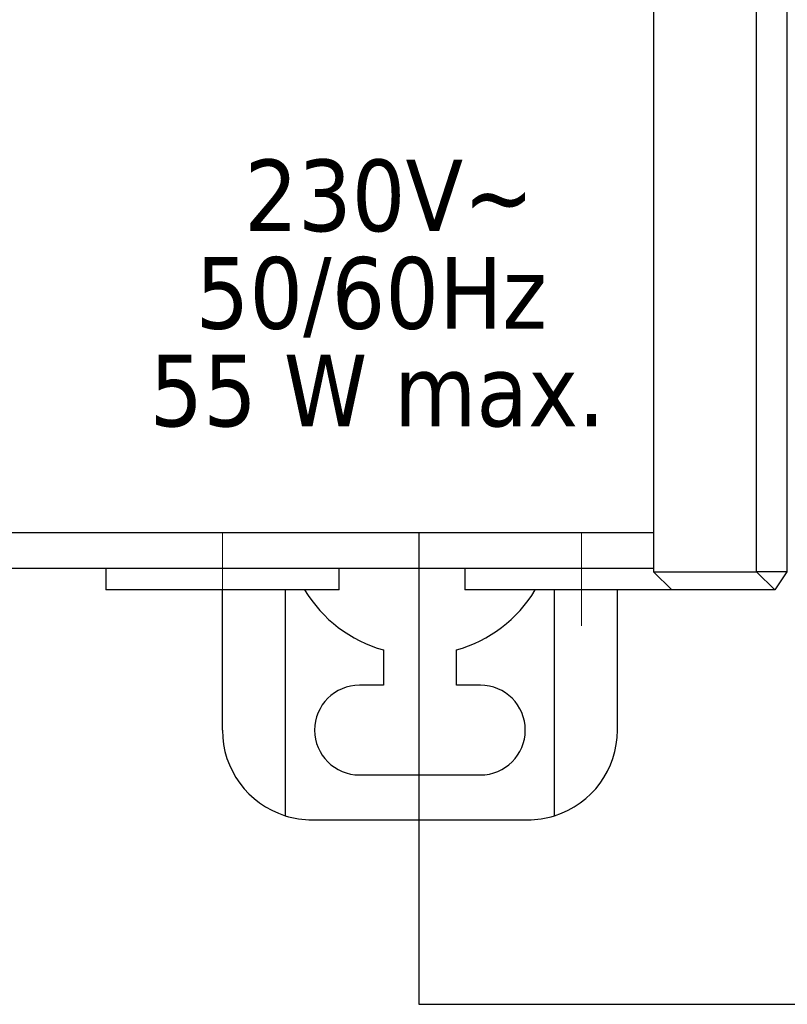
# Model space of a CAD drawing. Header units: millimetres. Extents: x 262469 to 275208, y -32539 to 9411.
# Tile 206 of 256: x 267968 to 268021, y -13885 to -13816. Entities that reach past the tile are written whole.
import ezdxf
from ezdxf.enums import TextEntityAlignment as Align

# ---------------------------------------------------------------- set-up
doc = ezdxf.new("R2010")
doc.units = ezdxf.units.MM
doc.header["$LTSCALE"] = 100
doc.layers.add('$ IE_TELETECHNIKA', color=5, linetype='Continuous', lineweight=30)
doc.styles.add('TAHOMA', font='tahoma.ttf', dxfattribs={"width": 0.85})

msp = doc.modelspace()

# ---------------------------------------------------------------- linework, layer by layer
at = {"layer": '$ IE_TELETECHNIKA', "color": 7, "linetype": 'Continuous'}
for p, q in [((268011.642, -13719.889), (268011.642, -13854.889)), ((268018.813, -13854.889), (268018.813, -13719.889)), ((268020.924, -13719.889), (268020.924, -13854.889)), ((267734.142, -13852.139), (268011.642, -13852.139)), ((268011.642, -13854.639), (267731.642, -13854.639)), ((267973.517, -13854.639), (267973.517, -13856.139)), ((267989.767, -13856.139), (267989.767, -13854.639)), ((267998.517, -13854.639), (267998.517, -13856.139)), ((268011.642, -13854.889), (268018.813, -13854.889)), ((268012.938, -13856.139), (268011.642, -13854.889)), ((268020.924, -13854.889), (268018.813, -13854.889)), ((268020.097, -13856.139), (268018.813, -13854.889)), ((268020.924, -13854.889), (268020.097, -13856.139)), ((267989.767, -13856.139), (267973.517, -13856.139)), ((267981.642, -13865.889), (267981.642, -13856.139)), ((267986.017, -13856.139), (267986.017, -13871.852)), ((268012.938, -13856.139), (267998.517, -13856.139)), ((268004.767, -13871.852), (268004.767, -13856.139)), ((268009.142, -13865.889), (268009.142, -13856.139)), ((268020.097, -13856.139), (268012.938, -13856.139)), ((267992.848, -13860.314), (267992.848, -13862.764)), ((267997.936, -13862.764), (267997.936, -13860.314)), ((267992.848, -13862.764), (267991.184, -13862.764)), ((267999.6, -13862.764), (267997.936, -13862.764)), ((267991.184, -13869.014), (267999.6, -13869.014)), ((267987.892, -13872.139), (268002.892, -13872.139))]:
    msp.add_line(p, q, dxfattribs=at)
at = {"layer": '$ IE_TELETECHNIKA', "color": 7, "linetype": 'Continuous', "lineweight": 5, "ltscale": 20.32}
for p, q in [((267981.642, -13858.639), (267981.642, -13852.139)), ((268006.642, -13858.639), (268006.642, -13852.139))]:
    msp.add_line(p, q, dxfattribs=at)
at = {"layer": '$ IE_TELETECHNIKA', "ltscale": 60}
msp.add_line((267995.321, -13852.139), (267995.321, -13884.97), dxfattribs=at)
at = {"layer": '$ IE_TELETECHNIKA'}
msp.add_line((267995.321, -13884.97), (268140.674, -13884.97), dxfattribs=at)
at = {"layer": '$ IE_TELETECHNIKA', "color": 7, "linetype": 'Continuous'}
for centre, radius, start, end in [((267995.392, -13851.291), 9.375, 211.14312, 254.2556), ((267995.392, -13851.291), 9.375, 285.7444, 328.85688), ((267991.184, -13865.889), 3.125, 90, 270), ((267999.6, -13865.889), 3.125, 270, 90), ((267987.892, -13865.889), 6.25, 180, 252.5424), ((268002.892, -13865.889), 6.25, 287.4576, 0), ((267987.892, -13865.889), 6.25, 252.5424, 270), ((268002.892, -13865.889), 6.25, 270, 287.4576)]:
    msp.add_arc(centre, radius, start, end, dxfattribs=at)

# ---------------------------------------------------------------- texts
at = {"layer": '$ IE_TELETECHNIKA', "color": 7, "style": 'TAHOMA'}
for s, p in [('230V~', (267993.249, -13826.19)), ('50/60Hz', (267992.003, -13832.978)), ('55 W max.', (267992.418, -13839.767))]:
    msp.add_text(s, height=4.9834, dxfattribs=at).set_placement(p, align=Align.TOP_CENTER)

doc.saveas('drawing.dxf')
